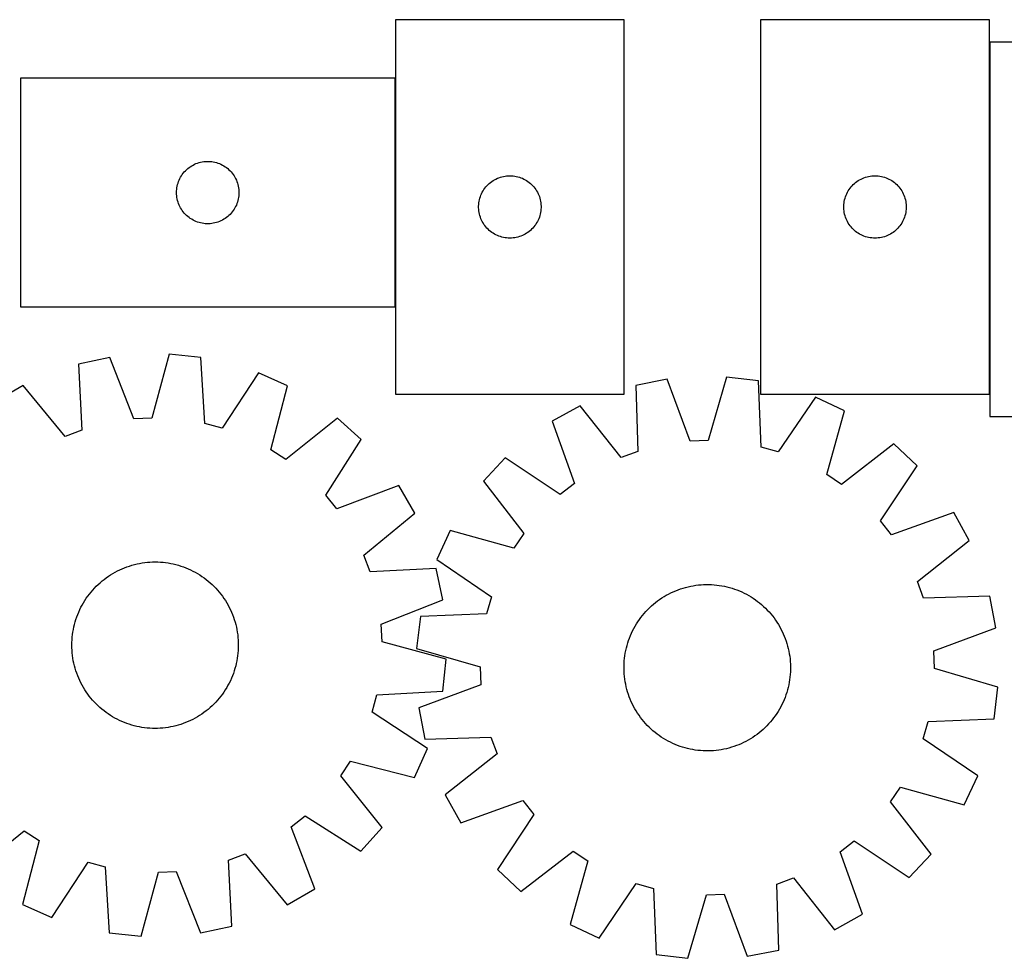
# Model space of a CAD drawing. Header units: millimetres. Extents: x 7 to 1493, y 7 to 458.
# Tile 2 of 3: x 287 to 760, y 7 to 458. Entities that reach past the tile are written whole.
import ezdxf

# ---------------------------------------------------------------- set-up
doc = ezdxf.new("R2010")
doc.units = ezdxf.units.MM
doc.layers.add('COMMON', color=5, linetype='CONTINUOUS', true_color=0x0000ff)
doc.layers.add('CUT', color=7, linetype='CONTINUOUS', true_color=0x000000)

msp = doc.modelspace()

# ---------------------------------------------------------------- linework, layer by layer
at = {"layer": 'COMMON'}
for p, q in [((752.791538, 446.96393), (752.791538, 277.682675)), ((467.107263, 319.598206), (467.107263, 429.598206))]:
    msp.add_line(p, q, dxfattribs=at)
at = {"layer": 'CUT'}
for p, q in [((577.207263, 457.701235), (467.207263, 457.701235)), ((467.207263, 457.701235), (467.207263, 277.701235)), ((577.207263, 277.701235), (577.207263, 457.701235)), ((642.691538, 457.682675), (642.691538, 277.682675)), ((752.691538, 457.682675), (642.691538, 457.682675)), ((752.691538, 277.682675), (752.691538, 457.682675)), ((862.891539, 446.96393), (752.891539, 446.96393)), ((752.891539, 446.96393), (752.891539, 266.96393)), ((467.007262, 429.598206), (287.007262, 429.598206)), ((287.007262, 429.598206), (287.007262, 319.598206)), ((467.007262, 319.598206), (467.007262, 429.598206)), ((369.957611, 387.838388), (370.648546, 388.18374)), ((370.648546, 388.18374), (371.356343, 388.493066)), ((371.356343, 388.493066), (372.079126, 388.765545)), ((372.079126, 388.765545), (372.814977, 389.000455)), ((372.814977, 389.000455), (373.561946, 389.197172)), ((373.561946, 389.197172), (374.31805, 389.355176)), ((374.31805, 389.355176), (375.081287, 389.474047)), ((375.081287, 389.474047), (375.84963, 389.553469)), ((375.84963, 389.553469), (376.621043, 389.593233)), ((376.621043, 389.593233), (377.393481, 389.593233)), ((377.393481, 389.593233), (378.164894, 389.553469)), ((378.164894, 389.553469), (378.933237, 389.474047)), ((378.933237, 389.474047), (379.696473, 389.355176)), ((379.696473, 389.355176), (380.452578, 389.197172)), ((380.452578, 389.197172), (381.199546, 389.000455)), ((381.199546, 389.000455), (381.935398, 388.765545)), ((381.935398, 388.765545), (382.65818, 388.493066)), ((382.65818, 388.493066), (383.365978, 388.18374)), ((383.365978, 388.18374), (384.056913, 387.838388)), ((364.350628, 382.648649), (364.781837, 383.289523)), ((364.781837, 383.289523), (365.245465, 383.907349)), ((365.245465, 383.907349), (365.740283, 384.500488)), ((365.740283, 384.500488), (366.264979, 385.067369)), ((366.264979, 385.067369), (366.818162, 385.606487)), ((366.818162, 385.606487), (367.398364, 386.116413)), ((367.398364, 386.116413), (368.004048, 386.595795)), ((368.004048, 386.595795), (368.633606, 387.043362)), ((368.633606, 387.043362), (369.28537, 387.457926)), ((369.28537, 387.457926), (369.957611, 387.838388)), ((384.056913, 387.838388), (384.729154, 387.457926)), ((384.729154, 387.457926), (385.380918, 387.043362)), ((385.380918, 387.043362), (386.010476, 386.595795)), ((386.010476, 386.595795), (386.61616, 386.116413)), ((386.61616, 386.116413), (387.196362, 385.606487)), ((387.196362, 385.606487), (387.749545, 385.067369)), ((387.749545, 385.067369), (388.274241, 384.500488)), ((388.274241, 384.500488), (388.769059, 383.907349)), ((388.769059, 383.907349), (389.232687, 383.289523)), ((389.232687, 383.289523), (389.663895, 382.648649)), ((362.501846, 378.418273), (362.717731, 379.159929)), ((362.717731, 379.159929), (362.97151, 379.889488)), ((362.97151, 379.889488), (363.262508, 380.605015)), ((363.262508, 380.605015), (363.589956, 381.304613)), ((363.589956, 381.304613), (363.952983, 381.986427)), ((363.952983, 381.986427), (364.350628, 382.648649)), ((389.663895, 382.648649), (390.06154, 381.986427)), ((390.06154, 381.986427), (390.424568, 381.304613)), ((390.424568, 381.304613), (390.752015, 380.605015)), ((390.752015, 380.605015), (391.043014, 379.889488)), ((391.043014, 379.889488), (391.296793, 379.159929)), ((391.296793, 379.159929), (391.512678, 378.418273)), ((511.738101, 378.443518), (512.304981, 378.968214)), ((512.304981, 378.968214), (512.898121, 379.463032)), ((512.898121, 379.463032), (513.515946, 379.92666)), ((513.515946, 379.92666), (514.15682, 380.357868)), ((514.15682, 380.357868), (514.819042, 380.755514)), ((514.819042, 380.755514), (515.500856, 381.118541)), ((515.500856, 381.118541), (516.200454, 381.445988)), ((516.200454, 381.445988), (516.915982, 381.736987)), ((516.915982, 381.736987), (517.64554, 381.990766)), ((517.64554, 381.990766), (518.387196, 382.206651)), ((518.387196, 382.206651), (519.138982, 382.38407)), ((519.138982, 382.38407), (519.898904, 382.522553)), ((519.898904, 382.522553), (520.664948, 382.621733)), ((520.664948, 382.621733), (521.435082, 382.681346)), ((521.435082, 382.681346), (522.207263, 382.701235)), ((522.207263, 382.701235), (522.979444, 382.681346)), ((522.979444, 382.681346), (523.749578, 382.621733)), ((523.749578, 382.621733), (524.515622, 382.522553)), ((524.515622, 382.522553), (525.275544, 382.38407)), ((525.275544, 382.38407), (526.02733, 382.206651)), ((526.02733, 382.206651), (526.768985, 381.990766)), ((526.768985, 381.990766), (527.498544, 381.736987)), ((527.498544, 381.736987), (528.214071, 381.445988)), ((528.214071, 381.445988), (528.91367, 381.118541)), ((528.91367, 381.118541), (529.595484, 380.755514)), ((529.595484, 380.755514), (530.257706, 380.357868)), ((530.257706, 380.357868), (530.898579, 379.92666)), ((530.898579, 379.92666), (531.516405, 379.463032)), ((531.516405, 379.463032), (532.109545, 378.968214)), ((532.109545, 378.968214), (532.676425, 378.443518)), ((687.222375, 378.424958), (687.789256, 378.949654)), ((687.789256, 378.949654), (688.382395, 379.444473)), ((688.382395, 379.444473), (689.000221, 379.9081)), ((689.000221, 379.9081), (689.641095, 380.339309)), ((689.641095, 380.339309), (690.303317, 380.736954)), ((690.303317, 380.736954), (690.985131, 381.099982)), ((690.985131, 381.099982), (691.684729, 381.427429)), ((691.684729, 381.427429), (692.400256, 381.718428)), ((692.400256, 381.718428), (693.129815, 381.972206)), ((693.129815, 381.972206), (693.871471, 382.188091)), ((693.871471, 382.188091), (694.623257, 382.365511)), ((694.623257, 382.365511), (695.383179, 382.503994)), ((695.383179, 382.503994), (696.149223, 382.603174)), ((696.149223, 382.603174), (696.919356, 382.662787)), ((696.919356, 382.662787), (697.691538, 382.682675)), ((697.691538, 382.682675), (698.463719, 382.662787)), ((698.463719, 382.662787), (699.233852, 382.603174)), ((699.233852, 382.603174), (699.999896, 382.503994)), ((699.999896, 382.503994), (700.759819, 382.365511)), ((700.759819, 382.365511), (701.511604, 382.188091)), ((701.511604, 382.188091), (702.25326, 381.972206)), ((702.25326, 381.972206), (702.982819, 381.718428)), ((702.982819, 381.718428), (703.698346, 381.427429)), ((703.698346, 381.427429), (704.397944, 381.099982)), ((704.397944, 381.099982), (705.079759, 380.736954)), ((705.079759, 380.736954), (705.74198, 380.339309)), ((705.74198, 380.339309), (706.382854, 379.9081)), ((706.382854, 379.9081), (707.00068, 379.444473)), ((707.00068, 379.444473), (707.593819, 378.949654)), ((707.593819, 378.949654), (708.1607, 378.424958)), ((362.007262, 374.598206), (362.027151, 375.370388)), ((362.027151, 373.826025), (362.007262, 374.598206)), ((362.027151, 375.370388), (362.086764, 376.140521)), ((362.086764, 373.055892), (362.027151, 373.826025)), ((362.086764, 376.140521), (362.185943, 376.906565)), ((362.185943, 376.906565), (362.324427, 377.666487)), ((362.324427, 377.666487), (362.501846, 378.418273)), ((391.512678, 378.418273), (391.690097, 377.666487)), ((391.690097, 377.666487), (391.82858, 376.906565)), ((391.82858, 376.906565), (391.92776, 376.140521)), ((391.92776, 376.140521), (391.987373, 375.370388)), ((391.987373, 373.826025), (391.92776, 373.055892)), ((391.987373, 375.370388), (392.007262, 374.598206)), ((392.007262, 374.598206), (391.987373, 373.826025)), ((508.312403, 373.352153), (508.621729, 374.059951)), ((508.621729, 374.059951), (508.967081, 374.750886)), ((508.967081, 374.750886), (509.347543, 375.423127)), ((509.347543, 375.423127), (509.762108, 376.074891)), ((509.762108, 376.074891), (510.209674, 376.704449)), ((510.209674, 376.704449), (510.689056, 377.310133)), ((510.689056, 377.310133), (511.198982, 377.890335)), ((511.198982, 377.890335), (511.738101, 378.443518)), ((532.676425, 378.443518), (533.215543, 377.890335)), ((533.215543, 377.890335), (533.72547, 377.310133)), ((533.72547, 377.310133), (534.204852, 376.704449)), ((534.204852, 376.704449), (534.652418, 376.074891)), ((534.652418, 376.074891), (535.066982, 375.423127)), ((535.066982, 375.423127), (535.447445, 374.750886)), ((535.447445, 374.750886), (535.792797, 374.059951)), ((535.792797, 374.059951), (536.102122, 373.352153)), ((683.796678, 373.333594), (684.106004, 374.041391)), ((684.106004, 374.041391), (684.451356, 374.732327)), ((684.451356, 374.732327), (684.831818, 375.404567)), ((684.831818, 375.404567), (685.246382, 376.056331)), ((685.246382, 376.056331), (685.693949, 376.68589)), ((685.693949, 376.68589), (686.173331, 377.291573)), ((686.173331, 377.291573), (686.683257, 377.871775)), ((686.683257, 377.871775), (687.222375, 378.424958)), ((708.1607, 378.424958), (708.699818, 377.871775)), ((708.699818, 377.871775), (709.209744, 377.291573)), ((709.209744, 377.291573), (709.689126, 376.68589)), ((709.689126, 376.68589), (710.136693, 376.056331)), ((710.136693, 376.056331), (710.551257, 375.404567)), ((710.551257, 375.404567), (710.93172, 374.732327)), ((710.93172, 374.732327), (711.277071, 374.041391)), ((711.277071, 374.041391), (711.586397, 373.333594)), ((362.185943, 372.289848), (362.086764, 373.055892)), ((362.324427, 371.529925), (362.185943, 372.289848)), ((362.501846, 370.77814), (362.324427, 371.529925)), ((362.717731, 370.036484), (362.501846, 370.77814)), ((362.97151, 369.306925), (362.717731, 370.036484)), ((363.262508, 368.591398), (362.97151, 369.306925)), ((391.043014, 369.306925), (390.752015, 368.591398)), ((391.296793, 370.036484), (391.043014, 369.306925)), ((391.512678, 370.77814), (391.296793, 370.036484)), ((391.690097, 371.529925), (391.512678, 370.77814)), ((391.82858, 372.289848), (391.690097, 371.529925)), ((391.92776, 373.055892), (391.82858, 372.289848)), ((507.252, 368.858867), (507.331423, 369.62721)), ((507.331423, 369.62721), (507.450294, 370.390446)), ((507.450294, 370.390446), (507.608297, 371.146551)), ((507.608297, 371.146551), (507.805015, 371.893519)), ((507.805015, 371.893519), (508.039924, 372.629371)), ((508.039924, 372.629371), (508.312403, 373.352153)), ((536.102122, 373.352153), (536.374601, 372.629371)), ((536.374601, 372.629371), (536.609511, 371.893519)), ((536.609511, 371.893519), (536.806228, 371.146551)), ((536.806228, 371.146551), (536.964232, 370.390446)), ((536.964232, 370.390446), (537.083103, 369.62721)), ((537.083103, 369.62721), (537.162526, 368.858867)), ((682.736275, 368.840307), (682.815697, 369.608651)), ((682.815697, 369.608651), (682.934568, 370.371887)), ((682.934568, 370.371887), (683.092572, 371.127992)), ((683.092572, 371.127992), (683.289289, 371.87496)), ((683.289289, 371.87496), (683.524199, 372.610811)), ((683.524199, 372.610811), (683.796678, 373.333594)), ((711.586397, 373.333594), (711.858876, 372.610811)), ((711.858876, 372.610811), (712.093786, 371.87496)), ((712.093786, 371.87496), (712.290503, 371.127992)), ((712.290503, 371.127992), (712.448507, 370.371887)), ((712.448507, 370.371887), (712.567378, 369.608651)), ((712.567378, 369.608651), (712.6468, 368.840307)), ((363.589956, 367.8918), (363.262508, 368.591398)), ((363.952983, 367.209985), (363.589956, 367.8918)), ((364.350628, 366.547764), (363.952983, 367.209985)), ((364.781837, 365.90689), (364.350628, 366.547764)), ((365.245465, 365.289064), (364.781837, 365.90689)), ((365.740283, 364.695925), (365.245465, 365.289064)), ((366.264979, 364.129044), (365.740283, 364.695925)), ((388.274241, 364.695925), (387.749545, 364.129044)), ((388.769059, 365.289064), (388.274241, 364.695925)), ((389.232687, 365.90689), (388.769059, 365.289064)), ((389.663895, 366.547764), (389.232687, 365.90689)), ((390.06154, 367.209985), (389.663895, 366.547764)), ((390.424568, 367.8918), (390.06154, 367.209985)), ((390.752015, 368.591398), (390.424568, 367.8918)), ((507.212236, 368.087454), (507.252, 368.858867)), ((507.212236, 367.315016), (507.212236, 368.087454)), ((507.252, 366.543603), (507.212236, 367.315016)), ((507.331423, 365.77526), (507.252, 366.543603)), ((507.450294, 365.012024), (507.331423, 365.77526)), ((507.608297, 364.255919), (507.450294, 365.012024)), ((536.964232, 365.012024), (536.806228, 364.255919)), ((537.083103, 365.77526), (536.964232, 365.012024)), ((537.162526, 366.543603), (537.083103, 365.77526)), ((537.162526, 368.858867), (537.20229, 368.087454)), ((537.20229, 367.315016), (537.162526, 366.543603)), ((537.20229, 368.087454), (537.20229, 367.315016)), ((682.696511, 368.068894), (682.736275, 368.840307)), ((682.696511, 367.296457), (682.696511, 368.068894)), ((682.736275, 366.525043), (682.696511, 367.296457)), ((682.815697, 365.7567), (682.736275, 366.525043)), ((682.934568, 364.993464), (682.815697, 365.7567)), ((683.092572, 364.237359), (682.934568, 364.993464)), ((712.448507, 364.993464), (712.290503, 364.237359)), ((712.567378, 365.7567), (712.448507, 364.993464)), ((712.6468, 366.525043), (712.567378, 365.7567)), ((712.6468, 368.840307), (712.686565, 368.068894)), ((712.686565, 367.296457), (712.6468, 366.525043)), ((712.686565, 368.068894), (712.686565, 367.296457)), ((366.818162, 363.589926), (366.264979, 364.129044)), ((367.398364, 363.08), (366.818162, 363.589926)), ((368.004048, 362.600618), (367.398364, 363.08)), ((368.633606, 362.153051), (368.004048, 362.600618)), ((369.28537, 361.738487), (368.633606, 362.153051)), ((369.957611, 361.358025), (369.28537, 361.738487)), ((370.648546, 361.012673), (369.957611, 361.358025)), ((371.356343, 360.703347), (370.648546, 361.012673)), ((372.079126, 360.430868), (371.356343, 360.703347)), ((372.814977, 360.195958), (372.079126, 360.430868)), ((373.561946, 359.999241), (372.814977, 360.195958)), ((374.31805, 359.841237), (373.561946, 359.999241)), ((375.081287, 359.722366), (374.31805, 359.841237)), ((375.84963, 359.642944), (375.081287, 359.722366)), ((376.621043, 359.603179), (375.84963, 359.642944)), ((378.164894, 359.642944), (377.393481, 359.603179)), ((378.933237, 359.722366), (378.164894, 359.642944)), ((379.696473, 359.841237), (378.933237, 359.722366)), ((380.452578, 359.999241), (379.696473, 359.841237)), ((381.199546, 360.195958), (380.452578, 359.999241)), ((381.935398, 360.430868), (381.199546, 360.195958)), ((382.65818, 360.703347), (381.935398, 360.430868)), ((383.365978, 361.012673), (382.65818, 360.703347)), ((384.056913, 361.358025), (383.365978, 361.012673)), ((384.729154, 361.738487), (384.056913, 361.358025)), ((385.380918, 362.153051), (384.729154, 361.738487)), ((386.010476, 362.600618), (385.380918, 362.153051)), ((386.61616, 363.08), (386.010476, 362.600618)), ((387.196362, 363.589926), (386.61616, 363.08)), ((387.749545, 364.129044), (387.196362, 363.589926)), ((507.805015, 363.50895), (507.608297, 364.255919)), ((508.039924, 362.773099), (507.805015, 363.50895)), ((508.312403, 362.050316), (508.039924, 362.773099)), ((508.621729, 361.342519), (508.312403, 362.050316)), ((508.967081, 360.651584), (508.621729, 361.342519)), ((509.347543, 359.979343), (508.967081, 360.651584)), ((509.762108, 359.327579), (509.347543, 359.979343)), ((535.066982, 359.979343), (534.652418, 359.327579)), ((535.447445, 360.651584), (535.066982, 359.979343)), ((535.792797, 361.342519), (535.447445, 360.651584)), ((536.102122, 362.050316), (535.792797, 361.342519)), ((536.374601, 362.773099), (536.102122, 362.050316)), ((536.609511, 363.50895), (536.374601, 362.773099)), ((536.806228, 364.255919), (536.609511, 363.50895)), ((683.289289, 363.490391), (683.092572, 364.237359)), ((683.524199, 362.75454), (683.289289, 363.490391)), ((683.796678, 362.031757), (683.524199, 362.75454)), ((684.106004, 361.32396), (683.796678, 362.031757)), ((684.451356, 360.633024), (684.106004, 361.32396)), ((684.831818, 359.960783), (684.451356, 360.633024)), ((685.246382, 359.30902), (684.831818, 359.960783)), ((710.551257, 359.960783), (710.136693, 359.30902)), ((710.93172, 360.633024), (710.551257, 359.960783)), ((711.277071, 361.32396), (710.93172, 360.633024)), ((711.586397, 362.031757), (711.277071, 361.32396)), ((711.858876, 362.75454), (711.586397, 362.031757)), ((712.093786, 363.490391), (711.858876, 362.75454)), ((712.290503, 364.237359), (712.093786, 363.490391)), ((377.393481, 359.603179), (376.621043, 359.603179)), ((510.209674, 358.698021), (509.762108, 359.327579)), ((510.689056, 358.092337), (510.209674, 358.698021)), ((511.198982, 357.512135), (510.689056, 358.092337)), ((511.738101, 356.958952), (511.198982, 357.512135)), ((512.304981, 356.434256), (511.738101, 356.958952)), ((512.898121, 355.939438), (512.304981, 356.434256)), ((513.515946, 355.47581), (512.898121, 355.939438)), ((514.15682, 355.044602), (513.515946, 355.47581)), ((514.819042, 354.646956), (514.15682, 355.044602)), ((530.257706, 355.044602), (529.595484, 354.646956)), ((530.898579, 355.47581), (530.257706, 355.044602)), ((531.516405, 355.939438), (530.898579, 355.47581)), ((532.109545, 356.434256), (531.516405, 355.939438)), ((532.676425, 356.958952), (532.109545, 356.434256)), ((533.215543, 357.512135), (532.676425, 356.958952)), ((533.72547, 358.092337), (533.215543, 357.512135)), ((534.204852, 358.698021), (533.72547, 358.092337)), ((534.652418, 359.327579), (534.204852, 358.698021)), ((685.693949, 358.679461), (685.246382, 359.30902)), ((686.173331, 358.073778), (685.693949, 358.679461)), ((686.683257, 357.493575), (686.173331, 358.073778)), ((687.222375, 356.940393), (686.683257, 357.493575)), ((687.789256, 356.415696), (687.222375, 356.940393)), ((688.382395, 355.920878), (687.789256, 356.415696)), ((689.000221, 355.45725), (688.382395, 355.920878)), ((689.641095, 355.026042), (689.000221, 355.45725)), ((690.303317, 354.628397), (689.641095, 355.026042)), ((705.74198, 355.026042), (705.079759, 354.628397)), ((706.382854, 355.45725), (705.74198, 355.026042)), ((707.00068, 355.920878), (706.382854, 355.45725)), ((707.593819, 356.415696), (707.00068, 355.920878)), ((708.1607, 356.940393), (707.593819, 356.415696)), ((708.699818, 357.493575), (708.1607, 356.940393)), ((709.209744, 358.073778), (708.699818, 357.493575)), ((709.689126, 358.679461), (709.209744, 358.073778)), ((710.136693, 359.30902), (709.689126, 358.679461)), ((515.500856, 354.283929), (514.819042, 354.646956)), ((516.200454, 353.956481), (515.500856, 354.283929)), ((516.915982, 353.665483), (516.200454, 353.956481)), ((517.64554, 353.411704), (516.915982, 353.665483)), ((518.387196, 353.195819), (517.64554, 353.411704)), ((519.138982, 353.0184), (518.387196, 353.195819)), ((519.898904, 352.879916), (519.138982, 353.0184)), ((520.664948, 352.780737), (519.898904, 352.879916)), ((521.435082, 352.721124), (520.664948, 352.780737)), ((522.207263, 352.701235), (521.435082, 352.721124)), ((522.979444, 352.721124), (522.207263, 352.701235)), ((523.749578, 352.780737), (522.979444, 352.721124)), ((524.515622, 352.879916), (523.749578, 352.780737)), ((525.275544, 353.0184), (524.515622, 352.879916)), ((526.02733, 353.195819), (525.275544, 353.0184)), ((526.768985, 353.411704), (526.02733, 353.195819)), ((527.498544, 353.665483), (526.768985, 353.411704)), ((528.214071, 353.956481), (527.498544, 353.665483)), ((528.91367, 354.283929), (528.214071, 353.956481)), ((529.595484, 354.646956), (528.91367, 354.283929)), ((690.985131, 354.265369), (690.303317, 354.628397)), ((691.684729, 353.937922), (690.985131, 354.265369)), ((692.400256, 353.646923), (691.684729, 353.937922)), ((693.129815, 353.393145), (692.400256, 353.646923)), ((693.871471, 353.17726), (693.129815, 353.393145)), ((694.623257, 352.99984), (693.871471, 353.17726)), ((695.383179, 352.861357), (694.623257, 352.99984)), ((696.149223, 352.762177), (695.383179, 352.861357)), ((696.919356, 352.702564), (696.149223, 352.762177)), ((697.691538, 352.682675), (696.919356, 352.702564)), ((698.463719, 352.702564), (697.691538, 352.682675)), ((699.233852, 352.762177), (698.463719, 352.702564)), ((699.999896, 352.861357), (699.233852, 352.762177)), ((700.759819, 352.99984), (699.999896, 352.861357)), ((701.511604, 353.17726), (700.759819, 352.99984)), ((702.25326, 353.393145), (701.511604, 353.17726)), ((702.982819, 353.646923), (702.25326, 353.393145)), ((703.698346, 353.937922), (702.982819, 353.646923)), ((704.397944, 354.265369), (703.698346, 353.937922)), ((705.079759, 354.628397), (704.397944, 354.265369)), ((287.007262, 319.598206), (467.007262, 319.598206)), ((329.946623, 295.336779), (314.901921, 292.113816)), ((341.540619, 265.76392), (329.946623, 295.336779)), ((358.443939, 296.875886), (350.102484, 266.226336)), ((373.748251, 295.292037), (358.443939, 296.875886)), ((375.636279, 263.583835), (373.748251, 295.292037)), ((314.901921, 292.113816), (316.439959, 260.386711)), ((401.326418, 287.949659), (383.921992, 261.377857)), ((415.392248, 281.714037), (401.326418, 287.949659)), ((597.844872, 284.876201), (582.743903, 281.928106)), ((608.897694, 255.096848), (597.844872, 284.876201)), ((626.365514, 285.895417), (617.466568, 255.403066)), ((641.638401, 284.032765), (626.365514, 285.895417)), ((642.947933, 252.295408), (641.638401, 284.032765)), ((288.274974, 281.843884), (274.962563, 274.129596)), ((308.440035, 257.301165), (288.274974, 281.843884)), ((407.389496, 250.974312), (415.392248, 281.714037)), ((582.743903, 281.928106), (583.703156, 250.178231)), ((467.207263, 277.701235), (577.207263, 277.701235)), ((642.691538, 277.682675), (752.691538, 277.682675)), ((669.078099, 276.188734), (651.192043, 249.93871)), ((683.027886, 269.697666), (669.078099, 276.188734)), ((555.934115, 272.145411), (542.483251, 264.675151)), ((575.648299, 247.239073), (555.934115, 272.145411)), ((350.102484, 266.226336), (341.540619, 265.76392)), ((439.351724, 266.208899), (414.587993, 246.315876)), ((450.80221, 255.93189), (439.351724, 266.208899)), ((674.465942, 239.108977), (683.027886, 269.697666)), ((752.891539, 266.96393), (862.891539, 266.96393)), ((316.439959, 260.386711), (308.440035, 257.301165)), ((383.921992, 261.377857), (375.636279, 263.583835)), ((542.483251, 264.675151), (553.206807, 234.77565)), ((433.692043, 229.16966), (450.80221, 255.93189)), ((414.587993, 246.315876), (407.389496, 250.974312)), ((617.466568, 255.403066), (608.897694, 255.096848)), ((651.192043, 249.93871), (642.947933, 252.295408)), ((706.700651, 253.758216), (681.578297, 234.320055)), ((717.961837, 243.274121), (706.700651, 253.758216)), ((520.008647, 247.086575), (509.524553, 235.825389)), ((546.454432, 229.491257), (520.008647, 247.086575)), ((583.703156, 250.178231), (575.648299, 247.239073)), ((700.366519, 216.828336), (717.961837, 243.274121)), ((681.578297, 234.320055), (674.465942, 239.108977)), ((468.797675, 233.781741), (439.098684, 222.514766)), ((476.511963, 220.46933), (468.797675, 233.781741)), ((509.524553, 235.825389), (528.962714, 210.703035)), ((553.206807, 234.77565), (546.454432, 229.491257)), ((439.098684, 222.514766), (433.692043, 229.16966)), ((451.969244, 200.304269), (476.511963, 220.46933)), ((735.550412, 220.799518), (705.650912, 210.075962)), ((743.020673, 207.348653), (735.550412, 220.799518)), ((705.650912, 210.075962), (700.366519, 216.828336)), ((493.585103, 212.152624), (487.094034, 198.202837)), ((524.173791, 203.59068), (493.585103, 212.152624)), ((528.962714, 210.703035), (524.173791, 203.59068)), ((718.114335, 187.634469), (743.020673, 207.348653)), ((455.05479, 192.304345), (451.969244, 200.304269)), ((335.857783, 193.764506), (337.019207, 194.244194)), ((337.019207, 194.244194), (338.195125, 194.687164)), ((338.195125, 194.687164), (339.384377, 195.09298)), ((339.384377, 195.09298), (340.58579, 195.461239)), ((340.58579, 195.461239), (341.798176, 195.79158)), ((341.798176, 195.79158), (343.020341, 196.083676)), ((343.020341, 196.083676), (344.251078, 196.337238)), ((344.251078, 196.337238), (345.489172, 196.552017)), ((345.489172, 196.552017), (346.733401, 196.727801)), ((346.733401, 196.727801), (347.982538, 196.864416)), ((347.982538, 196.864416), (349.23535, 196.961726)), ((349.23535, 196.961726), (350.4906, 197.019638)), ((350.4906, 197.019638), (351.74705, 197.038092)), ((351.74705, 197.038092), (353.00346, 197.017071)), ((353.00346, 197.017071), (354.258589, 196.956595)), ((354.258589, 196.956595), (355.5112, 196.856725)), ((355.5112, 196.856725), (356.760055, 196.717559)), ((356.760055, 196.717559), (358.003923, 196.539234)), ((358.003923, 196.539234), (359.241575, 196.321926)), ((359.241575, 196.321926), (360.471791, 196.06585)), ((360.471791, 196.06585), (361.693357, 195.771258)), ((361.693357, 195.771258), (362.905066, 195.438441)), ((362.905066, 195.438441), (364.105724, 195.067727)), ((364.105724, 195.067727), (365.294145, 194.659483)), ((365.294145, 194.659483), (366.469155, 194.214111)), ((366.469155, 194.214111), (367.629597, 193.732051)), ((487.094034, 198.202837), (513.344058, 180.316781)), ((327.222207, 188.669339), (328.227849, 189.422792)), ((328.227849, 189.422792), (329.256662, 190.144284)), ((329.256662, 190.144284), (330.307629, 190.833105)), ((330.307629, 190.833105), (331.379714, 191.488575)), ((331.379714, 191.488575), (332.471859, 192.110045)), ((332.471859, 192.110045), (333.582986, 192.696905)), ((333.582986, 192.696905), (334.711999, 193.248573)), ((334.711999, 193.248573), (335.857783, 193.764506)), ((367.629597, 193.732051), (368.774324, 193.213779)), ((368.774324, 193.213779), (369.902207, 192.659805)), ((369.902207, 192.659805), (371.012133, 192.070678)), ((371.012133, 192.070678), (372.103006, 191.446977)), ((372.103006, 191.446977), (373.17375, 190.789319)), ((373.17375, 190.789319), (374.223308, 190.098352)), ((374.223308, 190.098352), (375.250645, 189.374759)), ((375.250645, 189.374759), (376.254746, 188.619254)), ((486.781895, 193.842383), (455.05479, 192.304345)), ((490.004858, 178.797681), (486.781895, 193.842383)), ((322.575431, 184.449767), (323.450827, 185.351261)), ((323.450827, 185.351261), (324.354106, 186.224812)), ((324.354106, 186.224812), (325.284379, 187.06956)), ((325.284379, 187.06956), (326.240727, 187.884671)), ((326.240727, 187.884671), (327.222207, 188.669339)), ((376.254746, 188.619254), (377.23462, 187.832582)), ((377.23462, 187.832582), (378.189301, 187.015519)), ((378.189301, 187.015519), (379.117846, 186.168873)), ((379.117846, 186.168873), (380.01934, 185.293477)), ((380.01934, 185.293477), (380.892891, 184.390198)), ((605.453161, 184.476975), (606.661089, 184.823267)), ((606.661089, 184.823267), (607.879298, 185.131445)), ((607.879298, 185.131445), (609.106586, 185.401207)), ((609.106586, 185.401207), (610.341741, 185.632285)), ((610.341741, 185.632285), (611.583546, 185.824453)), ((611.583546, 185.824453), (612.830774, 185.977519)), ((612.830774, 185.977519), (614.082194, 186.091334)), ((614.082194, 186.091334), (615.336572, 186.165784)), ((615.336572, 186.165784), (616.59267, 186.200797)), ((616.59267, 186.200797), (617.849247, 186.196337)), ((617.849247, 186.196337), (619.105064, 186.152409)), ((619.105064, 186.152409), (620.358882, 186.069057)), ((620.358882, 186.069057), (621.609463, 185.946363)), ((621.609463, 185.946363), (622.855573, 185.784448)), ((622.855573, 185.784448), (624.095983, 185.583471)), ((624.095983, 185.583471), (625.329467, 185.343631)), ((625.329467, 185.343631), (626.554809, 185.065165)), ((626.554809, 185.065165), (627.7708, 184.748347)), ((627.7708, 184.748347), (628.976239, 184.393491)), ((721.053493, 179.579612), (718.114335, 187.634469)), ((318.645952, 179.55523), (319.369545, 180.582566)), ((319.369545, 180.582566), (320.12505, 181.586667)), ((320.12505, 181.586667), (320.911722, 182.566541)), ((320.911722, 182.566541), (321.728785, 183.521222)), ((321.728785, 183.521222), (322.575431, 184.449767)), ((380.892891, 184.390198), (381.737639, 183.459925)), ((381.737639, 183.459925), (382.552749, 182.503577)), ((382.552749, 182.503577), (383.337418, 181.522097)), ((383.337418, 181.522097), (384.090871, 180.516455)), ((384.090871, 180.516455), (384.812363, 179.487642)), ((513.344058, 180.316781), (510.987361, 172.072671)), ((595.236893, 179.713777), (596.300246, 180.383319)), ((596.300246, 180.383319), (597.384105, 181.019131)), ((597.384105, 181.019131), (598.4874, 181.620583)), ((598.4874, 181.620583), (599.609044, 182.187084)), ((599.609044, 182.187084), (600.747928, 182.718074)), ((600.747928, 182.718074), (601.902929, 183.213028)), ((601.902929, 183.213028), (603.072907, 183.671458)), ((603.072907, 183.671458), (604.256707, 184.092913)), ((604.256707, 184.092913), (605.453161, 184.476975)), ((628.976239, 184.393491), (630.169937, 184.000946)), ((630.169937, 184.000946), (631.350716, 183.571099)), ((631.350716, 183.571099), (632.517411, 183.104376)), ((632.517411, 183.104376), (633.668869, 182.601236)), ((633.668869, 182.601236), (634.803956, 182.062176)), ((634.803956, 182.062176), (635.92155, 181.487728)), ((635.92155, 181.487728), (637.020549, 180.878459)), ((637.020549, 180.878459), (638.099868, 180.234971)), ((638.099868, 180.234971), (639.158441, 179.557898)), ((752.803368, 180.538866), (721.053493, 179.579612)), ((755.751463, 165.437896), (752.803368, 180.538866)), ((315.530525, 174.106246), (316.084499, 175.234129)), ((316.084499, 175.234129), (316.673626, 176.344054)), ((316.673626, 176.344054), (317.297327, 177.434928)), ((317.297327, 177.434928), (317.954985, 178.505672)), ((317.954985, 178.505672), (318.645952, 179.55523)), ((384.812363, 179.487642), (385.501184, 178.436675)), ((385.501184, 178.436675), (386.156653, 177.36459)), ((386.156653, 177.36459), (386.778124, 176.272445)), ((386.778124, 176.272445), (387.364983, 175.161318)), ((387.364983, 175.161318), (387.916651, 174.032305)), ((460.431999, 167.203685), (490.004858, 178.797681)), ((589.344624, 175.027417), (590.263683, 175.884352)), ((590.263683, 175.884352), (591.209205, 176.711996)), ((591.209205, 176.711996), (592.180257, 177.509533)), ((592.180257, 177.509533), (593.175881, 178.276174)), ((593.175881, 178.276174), (594.195095, 179.011164)), ((594.195095, 179.011164), (595.236893, 179.713777)), ((639.158441, 179.557898), (640.195226, 178.847908)), ((640.195226, 178.847908), (641.209197, 178.105702)), ((641.209197, 178.105702), (642.199354, 177.332013)), ((642.199354, 177.332013), (643.164721, 176.527604)), ((643.164721, 176.527604), (644.104345, 175.693269)), ((644.104345, 175.693269), (645.017297, 174.829832)), ((313.676577, 169.437645), (314.084821, 170.626066)), ((314.084821, 170.626066), (314.530193, 171.801077)), ((314.530193, 171.801077), (315.012253, 172.961518)), ((315.012253, 172.961518), (315.530525, 174.106246)), ((387.916651, 174.032305), (388.432584, 172.886521)), ((388.432584, 172.886521), (388.912273, 171.725097)), ((388.912273, 171.725097), (389.355243, 170.549179)), ((389.355243, 170.549179), (389.761058, 169.359927)), ((479.250003, 170.763139), (477.387351, 155.490252)), ((510.987361, 172.072671), (479.250003, 170.763139)), ((585.177066, 170.333935), (585.950755, 171.324092)), ((585.950755, 171.324092), (586.755164, 172.289459)), ((586.755164, 172.289459), (587.589499, 173.229083)), ((587.589499, 173.229083), (588.452936, 174.142036)), ((588.452936, 174.142036), (589.344624, 175.027417)), ((645.017297, 174.829832), (645.902678, 173.938144)), ((645.902678, 173.938144), (646.759614, 173.019086)), ((646.759614, 173.019086), (647.587258, 172.073564)), ((647.587258, 172.073564), (648.384795, 171.102512)), ((648.384795, 171.102512), (649.151436, 170.106887)), ((312.422378, 164.573496), (312.678454, 165.803713)), ((312.678454, 165.803713), (312.973046, 167.025278)), ((312.973046, 167.025278), (313.305863, 168.236988)), ((313.305863, 168.236988), (313.676577, 169.437645)), ((389.761058, 169.359927), (390.129318, 168.158514)), ((390.129318, 168.158514), (390.459659, 166.946128)), ((390.459659, 166.946128), (390.751755, 165.723963)), ((390.751755, 165.723963), (391.005317, 164.493226)), ((460.894415, 158.64182), (460.431999, 167.203685)), ((581.79504, 165.046288), (582.404309, 166.145287)), ((582.404309, 166.145287), (583.047798, 167.224606)), ((583.047798, 167.224606), (583.724871, 168.283179)), ((583.724871, 168.283179), (584.434861, 169.319964)), ((584.434861, 169.319964), (585.177066, 170.333935)), ((649.151436, 170.106887), (649.886426, 169.087673)), ((649.886426, 169.087673), (650.589039, 168.045876)), ((650.589039, 168.045876), (651.258581, 166.982523)), ((651.258581, 166.982523), (651.894393, 165.898664)), ((651.894393, 165.898664), (652.495845, 164.795368)), ((311.887579, 160.843121), (312.026745, 162.091976)), ((312.026745, 162.091976), (312.20507, 163.335844)), ((312.20507, 163.335844), (312.422378, 164.573496)), ((391.005317, 164.493226), (391.220096, 163.255132)), ((391.220096, 163.255132), (391.39588, 162.010903)), ((391.39588, 162.010903), (391.532494, 160.761766)), ((579.711669, 160.475454), (580.178393, 161.642149)), ((580.178393, 161.642149), (580.681533, 162.793607)), ((580.681533, 162.793607), (581.220592, 163.928694)), ((581.220592, 163.928694), (581.79504, 165.046288)), ((652.495845, 164.795368), (653.062346, 163.673725)), ((653.062346, 163.673725), (653.593336, 162.534841)), ((653.593336, 162.534841), (654.08829, 161.37984)), ((654.08829, 161.37984), (654.54672, 160.209862)), ((725.97211, 154.385075), (755.751463, 165.437896)), ((311.706212, 157.078972), (311.727233, 158.335381)), ((311.724666, 155.822522), (311.706212, 157.078972)), ((311.727233, 158.335381), (311.787709, 159.59051)), ((311.787709, 159.59051), (311.887579, 160.843121)), ((391.532494, 160.761766), (391.629805, 159.508954)), ((391.629805, 159.508954), (391.687716, 158.253704)), ((391.706171, 156.997254), (391.68515, 155.740844)), ((391.687716, 158.253704), (391.706171, 156.997254)), ((491.543964, 150.300365), (460.894415, 158.64182)), ((578.217603, 155.679547), (578.534421, 156.895538)), ((578.534421, 156.895538), (578.889278, 158.100977)), ((578.889278, 158.100977), (579.281823, 159.294675)), ((579.281823, 159.294675), (579.711669, 160.475454)), ((654.54672, 160.209862), (654.968175, 159.026062)), ((654.968175, 159.026062), (655.352237, 157.829607)), ((655.352237, 157.829607), (655.698529, 156.62168)), ((655.698529, 156.62168), (656.006707, 155.403471)), ((311.782578, 154.567271), (311.724666, 155.822522)), ((311.879888, 153.31446), (311.782578, 154.567271)), ((312.016503, 152.065323), (311.879888, 153.31446)), ((312.192287, 150.821093), (312.016503, 152.065323)), ((391.385638, 151.984249), (391.207313, 150.740381)), ((391.524804, 153.233104), (391.385638, 151.984249)), ((391.624674, 154.485715), (391.524804, 153.233104)), ((391.68515, 155.740844), (391.624674, 154.485715)), ((477.387351, 155.490252), (507.879703, 146.591306)), ((577.336405, 150.734201), (577.498321, 151.980311)), ((577.498321, 151.980311), (577.699298, 153.220721)), ((577.699298, 153.220721), (577.939137, 154.454205)), ((577.939137, 154.454205), (578.217603, 155.679547)), ((656.006707, 155.403471), (656.276469, 154.176183)), ((656.276469, 154.176183), (656.507547, 152.941027)), ((656.507547, 152.941027), (656.699715, 151.699223)), ((656.699715, 151.699223), (656.852781, 150.451995)), ((726.278328, 145.816201), (725.97211, 154.385075)), ((312.407066, 149.582999), (312.192287, 150.821093)), ((312.660628, 148.352262), (312.407066, 149.582999)), ((312.952724, 147.130098), (312.660628, 148.352262)), ((313.283065, 145.917711), (312.952724, 147.130098)), ((390.439336, 147.050947), (390.10652, 145.839238)), ((390.733928, 148.272513), (390.439336, 147.050947)), ((390.990005, 149.502729), (390.733928, 148.272513)), ((391.207313, 150.740381), (390.990005, 149.502729)), ((489.960116, 134.996053), (491.543964, 150.300365)), ((577.081972, 145.717408), (577.086432, 146.973985)), ((577.086432, 146.973985), (577.130359, 148.229802)), ((577.130359, 148.229802), (577.213711, 149.48362)), ((577.213711, 149.48362), (577.336405, 150.734201)), ((656.852781, 150.451995), (656.966596, 149.200574)), ((656.966596, 149.200574), (657.041046, 147.946196)), ((657.041046, 147.946196), (657.076059, 146.690099)), ((313.651324, 144.716298), (313.283065, 145.917711)), ((314.05714, 143.527046), (313.651324, 144.716298)), ((314.50011, 142.351128), (314.05714, 143.527046)), ((314.979798, 141.189704), (314.50011, 142.351128)), ((388.88219, 142.275149), (388.40013, 141.114707)), ((389.327562, 143.450159), (388.88219, 142.275149)), ((389.735806, 144.63858), (389.327562, 143.450159)), ((390.10652, 145.839238), (389.735806, 144.63858)), ((507.879703, 146.591306), (508.185921, 138.022432)), ((577.116985, 144.46131), (577.081972, 145.717408)), ((577.191435, 143.206932), (577.116985, 144.46131)), ((577.305249, 141.955512), (577.191435, 143.206932)), ((656.944319, 142.923886), (656.821625, 141.673305)), ((657.027671, 144.177704), (656.944319, 142.923886)), ((657.071599, 145.433521), (657.027671, 144.177704)), ((657.076059, 146.690099), (657.071599, 145.433521)), ((756.770679, 136.917254), (726.278328, 145.816201)), ((315.495731, 140.04392), (314.979798, 141.189704)), ((316.047399, 138.914908), (315.495731, 140.04392)), ((316.634259, 137.803781), (316.047399, 138.914908)), ((317.255729, 136.711636), (316.634259, 137.803781)), ((386.738756, 137.732171), (386.115056, 136.641298)), ((387.327884, 138.842097), (386.738756, 137.732171)), ((387.881858, 139.96998), (387.327884, 138.842097)), ((388.40013, 141.114707), (387.881858, 139.96998)), ((508.185921, 138.022432), (478.406568, 126.96961)), ((577.458316, 140.708284), (577.305249, 141.955512)), ((577.650483, 139.466479), (577.458316, 140.708284)), ((577.881562, 138.231324), (577.650483, 139.466479)), ((578.151323, 137.004036), (577.881562, 138.231324)), ((656.218893, 137.953301), (655.940427, 136.727959)), ((656.458733, 139.186786), (656.218893, 137.953301)), ((656.65971, 140.427195), (656.458733, 139.186786)), ((656.821625, 141.673305), (656.65971, 140.427195)), ((317.911199, 135.63955), (317.255729, 136.711636)), ((318.60002, 134.588583), (317.911199, 135.63955)), ((319.321512, 133.55977), (318.60002, 134.588583)), ((320.074965, 132.554128), (319.321512, 133.55977)), ((320.859633, 131.572649), (320.074965, 132.554128)), ((384.042838, 133.493659), (383.287333, 132.489558)), ((384.766431, 134.520996), (384.042838, 133.493659)), ((385.457397, 135.570554), (384.766431, 134.520996)), ((386.115056, 136.641298), (385.457397, 135.570554)), ((456.045935, 124.822312), (458.251913, 133.108025)), ((458.251913, 133.108025), (489.960116, 134.996053)), ((578.459502, 135.785827), (578.151323, 137.004036)), ((578.805793, 134.577899), (578.459502, 135.785827)), ((579.189856, 133.381445), (578.805793, 134.577899)), ((579.61131, 132.197645), (579.189856, 133.381445)), ((654.876208, 133.112831), (654.446361, 131.932052)), ((655.268753, 134.306529), (654.876208, 133.112831)), ((655.623609, 135.511969), (655.268753, 134.306529)), ((655.940427, 136.727959), (655.623609, 135.511969)), ((754.908027, 121.644367), (756.770679, 136.917254)), ((321.674744, 130.616301), (320.859633, 131.572649)), ((322.519492, 129.686028), (321.674744, 130.616301)), ((323.393043, 128.782748), (322.519492, 129.686028)), ((324.294537, 127.907353), (323.393043, 128.782748)), ((325.223082, 127.060706), (324.294537, 127.907353)), ((379.058276, 127.851413), (378.128003, 127.006665)), ((379.961556, 128.724964), (379.058276, 127.851413)), ((380.836951, 129.626458), (379.961556, 128.724964)), ((381.683598, 130.555003), (380.836951, 129.626458)), ((382.500661, 131.509684), (381.683598, 130.555003)), ((383.287333, 132.489558), (382.500661, 131.509684)), ((580.069741, 131.027667), (579.61131, 132.197645)), ((580.564695, 129.872666), (580.069741, 131.027667)), ((581.095684, 128.733782), (580.564695, 129.872666)), ((581.662185, 127.612139), (581.095684, 128.733782)), ((652.937438, 128.478813), (652.36299, 127.361219)), ((653.476498, 129.613899), (652.937438, 128.478813)), ((653.979638, 130.765358), (653.476498, 129.613899)), ((654.446361, 131.932052), (653.979638, 130.765358)), ((326.177763, 126.243643), (325.223082, 127.060706)), ((327.157637, 125.456971), (326.177763, 126.243643)), ((328.161738, 124.701466), (327.157637, 125.456971)), ((329.189074, 123.977873), (328.161738, 124.701466)), ((330.238632, 123.286907), (329.189074, 123.977873)), ((331.309376, 122.629248), (330.238632, 123.286907)), ((373.104754, 123.24312), (372.032668, 122.587651)), ((374.155721, 123.931941), (373.104754, 123.24312)), ((375.184534, 124.653433), (374.155721, 123.931941)), ((376.190176, 125.406886), (375.184534, 124.653433)), ((377.171655, 126.191555), (376.190176, 125.406886)), ((378.128003, 127.006665), (377.171655, 126.191555)), ((482.617738, 107.417886), (456.045935, 124.822312)), ((478.406568, 126.96961), (481.354662, 111.868641)), ((582.263638, 126.508843), (581.662185, 127.612139)), ((582.899449, 125.424984), (582.263638, 126.508843)), ((583.568992, 124.361631), (582.899449, 125.424984)), ((584.271605, 123.319833), (583.568992, 124.361631)), ((585.006594, 122.300619), (584.271605, 123.319833)), ((649.72317, 123.087543), (648.980964, 122.073572)), ((650.43316, 124.124327), (649.72317, 123.087543)), ((651.110233, 125.182901), (650.43316, 124.124327)), ((651.753721, 126.26222), (651.110233, 125.182901)), ((652.36299, 127.361219), (651.753721, 126.26222)), ((332.40025, 122.005548), (331.309376, 122.629248)), ((333.510175, 121.41642), (332.40025, 122.005548)), ((334.638058, 120.862446), (333.510175, 121.41642)), ((335.782786, 120.344174), (334.638058, 120.862446)), ((336.943227, 119.862114), (335.782786, 120.344174)), ((338.118238, 119.416742), (336.943227, 119.862114)), ((339.306659, 119.008498), (338.118238, 119.416742)), ((340.507316, 118.637785), (339.306659, 119.008498)), ((341.719026, 118.304968), (340.507316, 118.637785)), ((342.940591, 118.010376), (341.719026, 118.304968)), ((362.826593, 118.614986), (361.614206, 118.284645)), ((364.028006, 118.983246), (362.826593, 118.614986)), ((365.217258, 119.389061), (364.028006, 118.983246)), ((366.393176, 119.832031), (365.217258, 119.389061)), ((367.5546, 120.31172), (366.393176, 119.832031)), ((368.700384, 120.827653), (367.5546, 120.31172)), ((369.829396, 121.379321), (368.700384, 120.827653)), ((370.940523, 121.96618), (369.829396, 121.379321)), ((372.032668, 122.587651), (370.940523, 121.96618)), ((585.773236, 121.304995), (585.006594, 122.300619)), ((586.570772, 120.333943), (585.773236, 121.304995)), ((587.398417, 119.388421), (586.570772, 120.333943)), ((588.255352, 118.469362), (587.398417, 119.388421)), ((589.140733, 117.577675), (588.255352, 118.469362)), ((646.568531, 119.178424), (645.705094, 118.265471)), ((647.402866, 120.118047), (646.568531, 119.178424)), ((648.207275, 121.083414), (647.402866, 120.118047)), ((648.980964, 122.073572), (648.207275, 121.083414)), ((720.813972, 112.090726), (723.17067, 120.334836)), ((723.17067, 120.334836), (754.908027, 121.644367)), ((344.170808, 117.754299), (342.940591, 118.010376)), ((345.40846, 117.536991), (344.170808, 117.754299)), ((346.652328, 117.358666), (345.40846, 117.536991)), ((347.901183, 117.2195), (346.652328, 117.358666)), ((349.153794, 117.11963), (347.901183, 117.2195)), ((350.408923, 117.059154), (349.153794, 117.11963)), ((351.665332, 117.038133), (350.408923, 117.059154)), ((352.921782, 117.056588), (351.665332, 117.038133)), ((354.177033, 117.114499), (352.921782, 117.056588)), ((355.429844, 117.21181), (354.177033, 117.114499)), ((356.678981, 117.348424), (355.429844, 117.21181)), ((357.923211, 117.524208), (356.678981, 117.348424)), ((359.161305, 117.738987), (357.923211, 117.524208)), ((360.392042, 117.992549), (359.161305, 117.738987)), ((361.614206, 118.284645), (360.392042, 117.992549)), ((590.053686, 116.714237), (589.140733, 117.577675)), ((590.993309, 115.879902), (590.053686, 116.714237)), ((591.958676, 115.075493), (590.993309, 115.879902)), ((592.948834, 114.301804), (591.958676, 115.075493)), ((593.962805, 113.559599), (592.948834, 114.301804)), ((640.982149, 114.131332), (639.962935, 113.396343)), ((641.977774, 114.897974), (640.982149, 114.131332)), ((642.948826, 115.69551), (641.977774, 114.897974)), ((643.894348, 116.523155), (642.948826, 115.69551)), ((644.813406, 117.38009), (643.894348, 116.523155)), ((645.705094, 118.265471), (644.813406, 117.38009)), ((481.354662, 111.868641), (513.104537, 112.827894)), ((513.104537, 112.827894), (516.043696, 104.773037)), ((594.999589, 112.849609), (593.962805, 113.559599)), ((596.058163, 112.172536), (594.999589, 112.849609)), ((597.137482, 111.529047), (596.058163, 112.172536)), ((598.236481, 110.919778), (597.137482, 111.529047)), ((599.354075, 110.345331), (598.236481, 110.919778)), ((600.489161, 109.806271), (599.354075, 110.345331)), ((601.64062, 109.303131), (600.489161, 109.806271)), ((602.807314, 108.836407), (601.64062, 109.303131)), ((603.988093, 108.406561), (602.807314, 108.836407)), ((632.255102, 109.194479), (631.085124, 108.736048)), ((633.410103, 109.689433), (632.255102, 109.194479)), ((634.548987, 110.220422), (633.410103, 109.689433)), ((635.67063, 110.786923), (634.548987, 110.220422)), ((636.773926, 111.388376), (635.67063, 110.786923)), ((637.857785, 112.024187), (636.773926, 111.388376)), ((638.921138, 112.69373), (637.857785, 112.024187)), ((639.962935, 113.396343), (638.921138, 112.69373)), ((747.063996, 94.20467), (720.813972, 112.090726)), ((476.382116, 93.352056), (482.617738, 107.417886)), ((516.043696, 104.773037), (491.137357, 85.058853)), ((605.181791, 108.014016), (603.988093, 108.406561)), ((606.387231, 107.659159), (605.181791, 108.014016)), ((607.603221, 107.342341), (606.387231, 107.659159)), ((608.828563, 107.063875), (607.603221, 107.342341)), ((610.062048, 106.824036), (608.828563, 107.063875)), ((611.302457, 106.623059), (610.062048, 106.824036)), ((612.548567, 106.461143), (611.302457, 106.623059)), ((613.799148, 106.338449), (612.548567, 106.461143)), ((615.052966, 106.255097), (613.799148, 106.338449)), ((616.308783, 106.21117), (615.052966, 106.255097)), ((617.565361, 106.20671), (616.308783, 106.21117)), ((618.821458, 106.241723), (617.565361, 106.20671)), ((620.075836, 106.316173), (618.821458, 106.241723)), ((621.327257, 106.429988), (620.075836, 106.316173)), ((622.574485, 106.583054), (621.327257, 106.429988)), ((623.816289, 106.775221), (622.574485, 106.583054)), ((625.051445, 107.0063), (623.816289, 106.775221)), ((626.278733, 107.276061), (625.051445, 107.0063)), ((627.496942, 107.58424), (626.278733, 107.276061)), ((628.704869, 107.930531), (627.496942, 107.58424)), ((629.901324, 108.314594), (628.704869, 107.930531)), ((631.085124, 108.736048), (629.901324, 108.314594)), ((440.983955, 94.156311), (445.642391, 101.354808)), ((445.642391, 101.354808), (476.382116, 93.352056)), ((460.876978, 69.39258), (440.983955, 94.156311)), ((740.572928, 80.254882), (747.063996, 94.20467)), ((705.195317, 81.704471), (709.984239, 88.816826)), ((709.984239, 88.816826), (740.572928, 80.254882)), ((491.137357, 85.058853), (498.607618, 71.607989)), ((498.607618, 71.607989), (528.507118, 82.331545)), ((528.507118, 82.331545), (533.791512, 75.57917)), ((724.633478, 56.582118), (705.195317, 81.704471)), ((417.182845, 69.64562), (423.837738, 75.052261)), ((423.837738, 75.052261), (450.599968, 57.942094)), ((533.791512, 75.57917), (516.196194, 49.133385)), ((264.060659, 47.867326), (288.82439, 67.760349)), ((288.82439, 67.760349), (296.022886, 63.101913)), ((428.44982, 39.946629), (417.182845, 69.64562)), ((450.599968, 57.942094), (460.876978, 69.39258)), ((296.022886, 63.101913), (288.020135, 32.362188)), ((680.951224, 57.631856), (687.703598, 62.91625)), ((687.703598, 62.91625), (714.149383, 45.320932)), ((527.45738, 38.649291), (552.579733, 58.087452)), ((552.579733, 58.087452), (559.692088, 53.298529)), ((691.674779, 27.732356), (680.951224, 57.631856)), ((302.085965, 26.126566), (319.490391, 52.698369)), ((319.490391, 52.698369), (327.776103, 50.492391)), ((386.972424, 53.689514), (394.972348, 56.77506)), ((388.510461, 21.962409), (386.972424, 53.689514)), ((394.972348, 56.77506), (415.137409, 32.232341)), ((559.692088, 53.298529), (551.130144, 22.709841)), ((714.149383, 45.320932), (724.633478, 56.582118)), ((327.776103, 50.492391), (329.664132, 18.784188)), ((344.968444, 17.20034), (353.309898, 47.849889)), ((353.309898, 47.849889), (361.871764, 48.312305)), ((361.871764, 48.312305), (373.465759, 18.739446)), ((516.196194, 49.133385), (527.45738, 38.649291)), ((650.454874, 42.229275), (658.509731, 45.168434)), ((658.509731, 45.168434), (678.223915, 20.262095)), ((415.137409, 32.232341), (428.44982, 39.946629)), ((565.079932, 16.218772), (582.965988, 42.468796)), ((582.965988, 42.468796), (591.210098, 40.112099)), ((591.210098, 40.112099), (592.519629, 8.374741)), ((651.414128, 10.4794), (650.454874, 42.229275)), ((607.792516, 6.512089), (616.691463, 37.004441)), ((616.691463, 37.004441), (625.260337, 37.310659)), ((625.260337, 37.310659), (636.313158, 7.531306)), ((288.020135, 32.362188), (302.085965, 26.126566)), ((678.223915, 20.262095), (691.674779, 27.732356)), ((373.465759, 18.739446), (388.510461, 21.962409)), ((551.130144, 22.709841), (565.079932, 16.218772)), ((329.664132, 18.784188), (344.968444, 17.20034)), ((636.313158, 7.531306), (651.414128, 10.4794)), ((592.519629, 8.374741), (607.792516, 6.512089))]:
    msp.add_line(p, q, dxfattribs=at)

doc.saveas('drawing.dxf')
